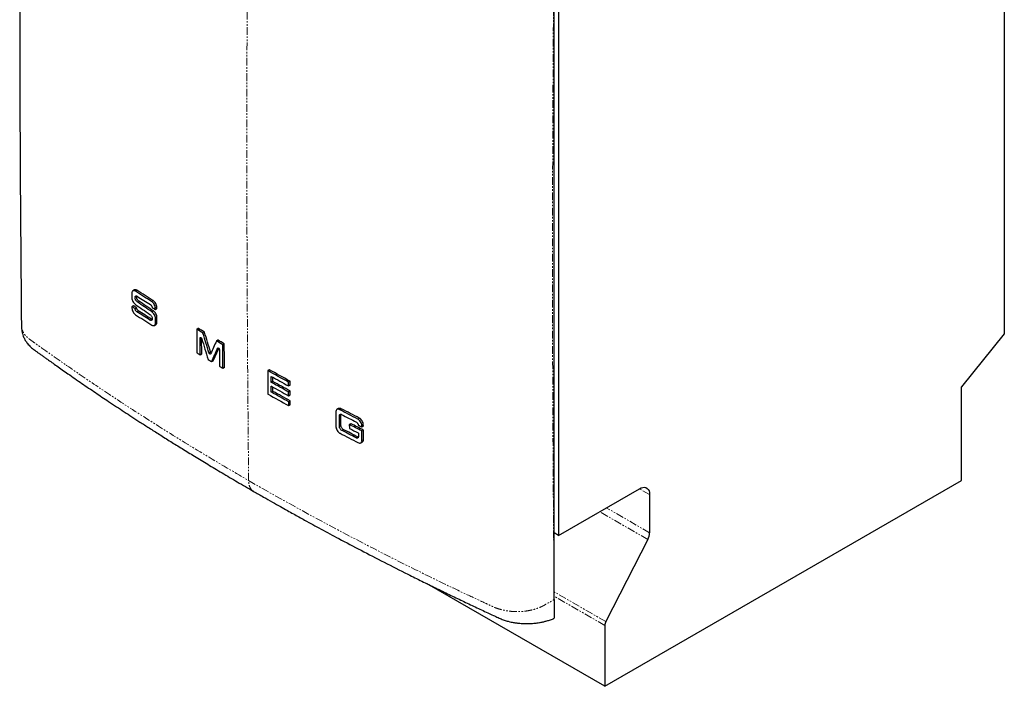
# Model space of a CAD drawing. Header units: millimetres. Extents: x 120 to 1921, y 170 to 2408.
# Tile 2 of 5: x 1107 to 1921, y 170 to 721. Entities that reach past the tile are written whole.
import ezdxf

# ---------------------------------------------------------------- set-up
doc = ezdxf.new("R2010")
doc.units = ezdxf.units.MM
doc.linetypes.add('PHANTOM', pattern=[12.7, 6.35, -1.27, 1.27, -1.27, 1.27, -1.27])

msp = doc.modelspace()

# ---------------------------------------------------------------- linework, layer by layer
at = {"color": 7, "linetype": 'Continuous', "lineweight": 25}
for p, q in [((1920.723, 1026.42), (1920.723, 460.966)), ((1552.318, 815.377), (1552.318, 294.301)), ((1548.853, 241.252), (1548.853, 796.885)), ((1201.994, 497.146), (1200.719, 496.41)), ((1199.865, 494.4), (1199.898, 490.612)), ((1199.964, 483.226), (1199.974, 482.183)), ((1201.272, 484.041), (1199.997, 483.305)), ((1202.466, 481.762), (1203.741, 482.498)), ((1202.583, 481.561), (1203.858, 482.296)), ((1219.264, 480.951), (1220.538, 481.687)), ((1219.297, 481.031), (1219.288, 482.074)), ((1220.572, 481.766), (1220.562, 482.809)), ((1219.398, 469.857), (1219.363, 473.642)), ((1220.672, 470.592), (1220.637, 474.377)), ((1218.534, 467.842), (1219.808, 468.577)), ((1254.793, 465.345), (1253.52, 464.61)), ((1257.634, 444.453), (1257.518, 457.14)), ((1271.045, 455.657), (1269.772, 454.923)), ((1920.723, 460.966), (1885.368, 416.985)), ((1267.158, 438.716), (1271.742, 448.909)), ((1256.327, 443.637), (1257.6, 444.372)), ((1265.859, 437.951), (1267.132, 438.686)), ((1275.108, 432.494), (1276.38, 433.229)), ((1313.462, 431.224), (1312.189, 430.489)), ((1315.02, 420.977), (1314.978, 425.655)), ((1316.293, 421.712), (1316.262, 425.081)), ((1315.094, 412.834), (1315.051, 417.51)), ((1316.367, 413.569), (1316.336, 416.937)), ((1329.313, 417.87), (1330.586, 418.605)), ((1329.349, 417.951), (1329.323, 420.851)), ((1330.622, 418.686), (1330.596, 421.586)), ((1885.368, 339.713), (1885.368, 416.985)), ((1167.944, 413.576), (1167.781, 413.67)), ((1329.387, 409.725), (1330.66, 410.46)), ((1329.422, 409.806), (1329.396, 412.706)), ((1330.695, 410.541), (1330.669, 413.441)), ((1329.463, 401.582), (1330.736, 402.317)), ((1329.498, 401.663), (1329.471, 404.563)), ((1330.771, 402.398), (1330.744, 405.298)), ((1370.658, 399.092), (1369.384, 398.356)), ((1379.569, 385.823), (1379.595, 382.923)), ((1380.88, 386.641), (1379.605, 385.905)), ((1389.84, 384), (1391.114, 384.736)), ((1389.876, 384.082), (1389.867, 385.125)), ((1391.151, 384.818), (1391.142, 385.861)), ((1387.027, 378.786), (1387.052, 376.04)), ((1389.024, 370.842), (1390.299, 371.578)), ((1590.631, 169.564), (1885.368, 339.713)), ((1552.318, 294.301), (1619.21, 332.917)), ((1627.695, 328.017), (1627.695, 296.495)), ((1552.318, 294.301), (1548.853, 296.301)), ((1626.206, 290.911), (1591.458, 223.031)), ((1590.631, 169.564), (1444.001, 254.212)), ((1590.631, 219.929), (1590.631, 169.564))]:
    msp.add_line(p, q, dxfattribs=at)
at = {"color": 250, "linetype": 'PHANTOM', "lineweight": 18}
for p, q in [((1202.81, 496.12), (1204.085, 496.856)), ((1216.248, 487.593), (1217.522, 488.328)), ((1200.079, 483.293), (1201.354, 484.029)), ((1204.395, 487.226), (1205.67, 487.961)), ((1219.288, 482.074), (1220.562, 482.809)), ((1219.297, 481.031), (1220.572, 481.766)), ((1203.959, 479.188), (1205.234, 479.924)), ((1214.798, 472.307), (1216.073, 473.043)), ((1216.427, 479.092), (1217.701, 479.828)), ((1219.363, 473.642), (1220.637, 474.377)), ((1219.398, 469.857), (1220.672, 470.592)), ((1253.605, 464.6), (1254.878, 465.335)), ((1256.237, 457.283), (1256.985, 457.715)), ((1258.545, 461.636), (1259.818, 462.371)), ((1258.657, 461.483), (1259.93, 462.218)), ((1269.858, 454.913), (1271.13, 455.648)), ((1270.82, 448.954), (1271.219, 449.185)), ((1274.845, 451.977), (1276.118, 452.712)), ((1274.968, 451.764), (1276.241, 452.499)), ((1256.361, 443.718), (1257.634, 444.453)), ((1263.614, 445.191), (1264.887, 445.926)), ((1265.885, 437.981), (1267.158, 438.716)), ((1275.142, 432.575), (1276.415, 433.31)), ((1312.277, 430.48), (1313.55, 431.215)), ((1314.978, 425.655), (1315.102, 425.726)), ((1315.02, 420.977), (1316.293, 421.712)), ((1315.051, 417.51), (1315.175, 417.582)), ((1315.146, 420.766), (1316.418, 421.501)), ((1329.196, 421.063), (1330.47, 421.797)), ((1329.323, 420.851), (1330.596, 421.586)), ((1329.349, 417.951), (1330.622, 418.686)), ((1315.094, 412.834), (1316.367, 413.569)), ((1315.22, 412.622), (1316.493, 413.357)), ((1329.269, 412.917), (1330.542, 413.652)), ((1329.396, 412.706), (1330.669, 413.441)), ((1329.422, 409.806), (1330.695, 410.541)), ((1329.344, 404.774), (1330.617, 405.509)), ((1329.471, 404.563), (1330.744, 405.298)), ((1329.498, 401.663), (1330.771, 402.398)), ((1371.692, 398.192), (1372.966, 398.928)), ((1371.336, 393.147), (1372.61, 393.882)), ((1386.517, 390.465), (1387.792, 391.201)), ((1371.418, 384.189), (1372.692, 384.924)), ((1379.697, 385.898), (1380.971, 386.633)), ((1389.867, 385.125), (1391.142, 385.861)), ((1389.876, 384.082), (1391.151, 384.818)), ((1373.318, 381.128), (1374.592, 381.864)), ((1385.178, 374.947), (1386.452, 375.683)), ((1389.778, 380.676), (1391.053, 381.411)), ((1389.909, 380.467), (1391.184, 381.203)), ((1389.979, 372.91), (1391.254, 373.645)), ((1627.695, 328.017), (1619.209, 332.916)), ((1626.206, 290.911), (1586.327, 313.933)), ((1627.695, 296.495), (1591.907, 317.155)), ((1591.458, 223.031), (1548.853, 247.626)), ((1590.631, 219.929), (1548.853, 244.046))]:
    msp.add_line(p, q, dxfattribs=at)
at = {"color": 7, "linetype": 'Continuous', "lineweight": 25, "flags": 128}
msp.add_lwpolyline([(1619.21, 332.917), (1620.683, 333.618), (1622.112, 334.001), (1623.453, 334.053), (1624.664, 333.773), (1625.71, 333.169), (1626.558, 332.26), (1627.183, 331.072), (1627.566, 329.644), (1627.695, 328.017)], dxfattribs=at)
at = {"color": 7, "linetype": 'Continuous', "lineweight": 25}
for centre, radius, start, end in [((1615.096, 296.864), 12.605, 331.817714, 358.319248), ((1597.63, 219.723), 7.003, 151.817714, 178.319248)]:
    msp.add_arc(centre, radius, start, end, dxfattribs=at)
for points, knots in [([(1108.642, 1023.51), (1108.238, 976.957), (1107.43, 883.851), (1107.127, 744.71), (1107.43, 605.919), (1108.238, 513.746), (1108.642, 467.66)], [0, 0, 0, 0, 0.2500005, 0.5000017, 0.7500017, 1, 1, 1, 1]), ([(1202.81, 496.12), (1202.419, 496.371), (1202.031, 496.525), (1201.315, 496.623), (1200.986, 496.566), (1200.441, 496.248), (1200.224, 495.987), (1200.006, 495.471), (1199.951, 495.279), (1199.88, 494.862), (1199.862, 494.638), (1199.865, 494.4)], [0, 0, 0, 0, 0.25, 0.25, 0.5, 0.5, 0.75, 0.75, 0.875, 0.875, 1, 1, 1, 1]), ([(1204.085, 496.856), (1203.92, 496.952), (1203.589, 497.145), (1203.108, 497.299), (1202.657, 497.344), (1202.28, 497.293), (1202.082, 497.181), (1202, 497.134)], [0, 0, 0, 0, 0.212744, 0.4254879, 0.6381988, 0.8508084, 1, 1, 1, 1]), ([(1199.898, 490.612), (1199.902, 490.146), (1199.98, 489.634), (1200.273, 488.59), (1200.489, 488.057), (1201.024, 487.05), (1201.344, 486.576), (1202.045, 485.751), (1202.422, 485.405), (1202.803, 485.144)], [0, 0, 0, 0, 0.25, 0.25, 0.5, 0.5, 0.75, 0.75, 1, 1, 1, 1]), ([(1204.395, 487.226), (1204.141, 487.398), (1203.89, 487.63), (1203.427, 488.178), (1203.215, 488.495), (1202.864, 489.166), (1202.724, 489.519), (1202.584, 490.039), (1202.549, 490.21), (1202.503, 490.541), (1202.492, 490.699), (1202.495, 491), (1202.509, 491.145), (1202.56, 491.409), (1202.597, 491.53), (1202.695, 491.747), (1202.756, 491.843), (1202.895, 492.003), (1202.975, 492.068), (1203.154, 492.168), (1203.251, 492.201), (1203.459, 492.235), (1203.571, 492.235), (1203.803, 492.202), (1203.923, 492.169), (1204.168, 492.071), (1204.295, 492.005), (1204.422, 491.924)], [0, 0, 0, 0, 0.125, 0.125, 0.25, 0.25, 0.375, 0.375, 0.4375, 0.4375, 0.5, 0.5, 0.5625, 0.5625, 0.625, 0.625, 0.6875, 0.6875, 0.75, 0.75, 0.8125, 0.8125, 0.875, 0.875, 0.9375, 0.9375, 1, 1, 1, 1]), ([(1205.67, 487.961), (1205.562, 488.041), (1205.346, 488.201), (1205.033, 488.515), (1204.738, 488.874), (1204.471, 489.273), (1204.239, 489.699), (1204.047, 490.141), (1203.9, 490.589), (1203.776, 491.171), (1203.73, 491.743), (1203.838, 492.045), (1203.873, 492.144)], [0, 0, 0, 0, 0.0910015, 0.1820033, 0.2729584, 0.3638505, 0.4546771, 0.5454434, 0.6361613, 0.7268485, 0.9101792, 1, 1, 1, 1]), ([(1220.562, 482.809), (1220.558, 483.286), (1220.475, 483.81), (1220.166, 484.877), (1219.939, 485.42), (1219.375, 486.441), (1219.039, 486.92), (1218.49, 487.536), (1218.3, 487.724), (1217.914, 488.058), (1217.719, 488.204), (1217.522, 488.328)], [0, 0, 0, 0, 0.25, 0.25, 0.5, 0.5, 0.75, 0.75, 0.875, 0.875, 1, 1, 1, 1]), ([(1200.079, 483.293), (1200.049, 483.313), (1200.018, 483.318), (1199.976, 483.293), (1199.964, 483.263), (1199.964, 483.226)], [0, 0, 0, 0, 0.5, 0.5, 1, 1, 1, 1]), ([(1199.974, 482.183), (1199.978, 481.707), (1200.06, 481.182), (1200.367, 480.113), (1200.592, 479.568), (1201.149, 478.544), (1201.482, 478.063), (1202.025, 477.444), (1202.214, 477.255), (1202.596, 476.919), (1202.789, 476.772), (1202.985, 476.647)], [0, 0, 0, 0, 0.25, 0.25, 0.5, 0.5, 0.75, 0.75, 0.875, 0.875, 1, 1, 1, 1]), ([(1201.354, 484.029), (1201.341, 484.036), (1201.321, 484.046), (1201.293, 484.05), (1201.28, 484.044), (1201.273, 484.04)], [0, 0, 0, 0, 0.44077267, 0.65900283, 1, 1, 1, 1]), ([(1202.583, 481.561), (1202.58, 481.579), (1202.577, 481.598), (1202.565, 481.638), (1202.556, 481.657), (1202.534, 481.695), (1202.522, 481.712), (1202.495, 481.741), (1202.481, 481.752), (1202.466, 481.762)], [0, 0, 0, 0, 0.25, 0.25, 0.5, 0.5, 0.75, 0.75, 1, 1, 1, 1]), ([(1203.959, 479.188), (1203.791, 479.296), (1203.623, 479.441), (1203.309, 479.788), (1203.162, 479.99), (1202.911, 480.423), (1202.806, 480.655), (1202.651, 481.116), (1202.602, 481.346), (1202.583, 481.561)], [0, 0, 0, 0, 0.25, 0.25, 0.5, 0.5, 0.75, 0.75, 1, 1, 1, 1]), ([(1203.858, 482.296), (1203.855, 482.315), (1203.852, 482.334), (1203.84, 482.373), (1203.831, 482.393), (1203.809, 482.43), (1203.796, 482.447), (1203.77, 482.477), (1203.755, 482.488), (1203.741, 482.498)], [0, 0, 0, 0, 0.25, 0.25, 0.5, 0.5, 0.75, 0.75, 1, 1, 1, 1]), ([(1205.234, 479.924), (1205.065, 480.032), (1204.898, 480.177), (1204.583, 480.524), (1204.437, 480.726), (1204.186, 481.159), (1204.081, 481.39), (1203.926, 481.852), (1203.876, 482.082), (1203.858, 482.296)], [0, 0, 0, 0, 0.25, 0.25, 0.5, 0.5, 0.75, 0.75, 1, 1, 1, 1]), ([(1215.264, 485.046), (1215.433, 484.939), (1215.602, 484.795), (1215.919, 484.449), (1216.067, 484.248), (1216.32, 483.816), (1216.426, 483.585), (1216.582, 483.124), (1216.632, 482.894), (1216.65, 482.68)], [0, 0, 0, 0, 0.25, 0.25, 0.5, 0.5, 0.75, 0.75, 1, 1, 1, 1]), ([(1219.288, 482.074), (1219.284, 482.55), (1219.201, 483.074), (1218.892, 484.141), (1218.665, 484.684), (1218.101, 485.706), (1217.765, 486.184), (1217.216, 486.8), (1217.026, 486.989), (1216.64, 487.323), (1216.445, 487.469), (1216.248, 487.593)], [0, 0, 0, 0, 0.25, 0.25, 0.5, 0.5, 0.75, 0.75, 0.875, 0.875, 1, 1, 1, 1]), ([(1216.65, 482.68), (1216.653, 482.661), (1216.656, 482.642), (1216.669, 482.603), (1216.678, 482.583), (1216.7, 482.546), (1216.712, 482.529), (1216.739, 482.5), (1216.754, 482.488), (1216.768, 482.478)], [0, 0, 0, 0, 0.25, 0.25, 0.5, 0.5, 0.75, 0.75, 1, 1, 1, 1]), ([(1219.181, 480.963), (1219.212, 480.943), (1219.243, 480.939), (1219.286, 480.964), (1219.298, 480.993), (1219.297, 481.031)], [0, 0, 0, 0, 0.5, 0.5, 1, 1, 1, 1]), ([(1220.538, 481.688), (1220.539, 481.688), (1220.551, 481.692), (1220.564, 481.715), (1220.571, 481.744), (1220.571, 481.763), (1220.572, 481.766)], [0, 0, 0, 0, 0.074405, 0.4867289, 0.9016727, 1, 1, 1, 1]), ([(1214.824, 477.002), (1215.078, 476.831), (1215.33, 476.602), (1215.796, 476.058), (1216.009, 475.744), (1216.363, 475.079), (1216.504, 474.728), (1216.693, 474.038), (1216.742, 473.702), (1216.738, 473.094), (1216.686, 472.822), (1216.49, 472.386), (1216.346, 472.22), (1215.986, 472.019), (1215.771, 471.984), (1215.42, 472.032), (1215.298, 472.065), (1215.051, 472.163), (1214.926, 472.227), (1214.798, 472.307)], [0, 0, 0, 0, 0.125, 0.125, 0.25, 0.25, 0.375, 0.375, 0.5, 0.5, 0.625, 0.625, 0.75, 0.75, 0.875, 0.875, 0.9375, 0.9375, 1, 1, 1, 1]), ([(1216.653, 472.786), (1216.642, 472.788), (1216.459, 472.817), (1216.26, 472.934), (1216.073, 473.043)], [0, 0, 0, 0, 0.0615402, 1, 1, 1, 1]), ([(1219.363, 473.642), (1219.359, 474.108), (1219.28, 474.618), (1218.983, 475.66), (1218.765, 476.192), (1218.224, 477.195), (1217.901, 477.668), (1217.193, 478.489), (1216.812, 478.833), (1216.427, 479.092)], [0, 0, 0, 0, 0.25, 0.25, 0.5, 0.5, 0.75, 0.75, 1, 1, 1, 1]), ([(1220.637, 474.377), (1220.633, 474.843), (1220.554, 475.354), (1220.257, 476.396), (1220.04, 476.927), (1219.499, 477.931), (1219.175, 478.404), (1218.467, 479.224), (1218.086, 479.569), (1217.701, 479.828)], [0, 0, 0, 0, 0.25, 0.25, 0.5, 0.5, 0.75, 0.75, 1, 1, 1, 1]), ([(1108.642, 467.656), (1108.699, 466.442), (1108.801, 464.255), (1109.41, 461.361), (1110.1, 459.196), (1110.999, 457.046), (1112.296, 454.689), (1114.357, 451.941), (1116.844, 449.456), (1119.512, 447.453), (1121.601, 445.931), (1123.483, 444.574), (1125.506, 443.12), (1127.727, 441.531), (1130.501, 439.552), (1133.887, 437.149), (1137.946, 434.283), (1142.393, 431.161), (1149.3, 426.339), (1158.454, 420.017), (1169.637, 412.406), (1179.181, 406), (1187.136, 400.719), (1193.561, 396.488), (1200.028, 392.263), (1206.877, 387.824), (1214.453, 382.957), (1222.92, 377.57), (1231.998, 371.858), (1241.649, 365.852), (1251.835, 359.588), (1262.82, 352.916), (1274.621, 345.847), (1287.242, 338.385), (1295.989, 333.313), (1300.487, 330.705)], [0, 0, 0, 0, 0.0125031, 0.0225117, 0.0301645, 0.0357278, 0.046635, 0.058935, 0.0740624, 0.0862004, 0.0957048, 0.1050763, 0.1155692, 0.1271853, 0.1399258, 0.1592816, 0.1807667, 0.2043825, 0.230007, 0.2908102, 0.3492962, 0.405463, 0.4393019, 0.4722387, 0.5042815, 0.5382988, 0.5765922, 0.6191615, 0.666006, 0.7127017, 0.7629879, 0.8168631, 0.8743253, 0.935372, 1, 1, 1, 1]), ([(1216.423, 468.12), (1216.817, 467.871), (1217.209, 467.719), (1217.933, 467.625), (1218.264, 467.684), (1218.815, 468.006), (1219.035, 468.268), (1219.255, 468.786), (1219.311, 468.978), (1219.383, 469.395), (1219.4, 469.619), (1219.398, 469.857)], [0, 0, 0, 0, 0.25, 0.25, 0.5, 0.5, 0.75, 0.75, 0.875, 0.875, 1, 1, 1, 1]), ([(1219.802, 468.589), (1219.839, 468.605), (1219.998, 468.679), (1220.219, 468.917), (1220.452, 469.297), (1220.635, 469.838), (1220.658, 470.312), (1220.672, 470.592)], [0, 0, 0, 0, 0.0625732, 0.2736988, 0.4847198, 0.6956458, 1, 1, 1, 1]), ([(1253.605, 464.6), (1253.573, 464.619), (1253.542, 464.623), (1253.498, 464.597), (1253.486, 464.568), (1253.486, 464.53)], [0, 0, 0, 0, 0.5, 0.5, 1, 1, 1, 1]), ([(1254.878, 465.335), (1254.864, 465.341), (1254.844, 465.352), (1254.815, 465.354), (1254.802, 465.348), (1254.794, 465.344)], [0, 0, 0, 0, 0.4401638, 0.6580918, 1, 1, 1, 1]), ([(1256.237, 457.283), (1256.235, 457.487), (1256.295, 457.652), (1256.51, 457.835), (1256.665, 457.852), (1257.003, 457.73), (1257.184, 457.591), (1257.49, 457.22), (1257.615, 456.988), (1257.684, 456.761)], [0, 0, 0, 0, 0.25, 0.25, 0.5, 0.5, 0.75, 0.75, 1, 1, 1, 1]), ([(1271.13, 455.648), (1271.117, 455.654), (1271.09, 455.667), (1271.06, 455.667), (1271.049, 455.658), (1271.046, 455.656)], [0, 0, 0, 0, 0.4342183, 0.8688616, 1, 1, 1, 1]), ([(1270.82, 448.954), (1270.886, 449.102), (1271.009, 449.186), (1271.316, 449.194), (1271.497, 449.117), (1271.839, 448.835), (1271.998, 448.631), (1272.22, 448.187), (1272.284, 447.949), (1272.286, 447.746)], [0, 0, 0, 0, 0.25, 0.25, 0.5, 0.5, 0.75, 0.75, 1, 1, 1, 1]), ([(1274.968, 451.764), (1274.968, 451.801), (1274.955, 451.846), (1274.91, 451.925), (1274.878, 451.958), (1274.845, 451.977)], [0, 0, 0, 0, 0.5, 0.5, 1, 1, 1, 1]), ([(1276.241, 452.499), (1276.241, 452.536), (1276.228, 452.58), (1276.183, 452.66), (1276.151, 452.693), (1276.118, 452.712)], [0, 0, 0, 0, 0.5, 0.5, 1, 1, 1, 1]), ([(1253.659, 445.341), (1253.659, 445.304), (1253.672, 445.259), (1253.717, 445.179), (1253.749, 445.146), (1253.781, 445.127)], [0, 0, 0, 0, 0.5, 0.5, 1, 1, 1, 1]), ([(1256.242, 443.648), (1256.273, 443.629), (1256.305, 443.625), (1256.349, 443.65), (1256.361, 443.68), (1256.361, 443.718)], [0, 0, 0, 0, 0.5, 0.5, 1, 1, 1, 1]), ([(1257.599, 444.374), (1257.601, 444.374), (1257.613, 444.378), (1257.627, 444.401), (1257.634, 444.43), (1257.634, 444.449), (1257.634, 444.453)], [0, 0, 0, 0, 0.0737254, 0.4857849, 0.9007297, 1, 1, 1, 1]), ([(1265.01, 444.361), (1264.954, 444.236), (1264.856, 444.156), (1264.612, 444.111), (1264.465, 444.146), (1264.169, 444.322), (1264.021, 444.462), (1263.773, 444.8), (1263.673, 444.997), (1263.614, 445.191)], [0, 0, 0, 0, 0.25, 0.25, 0.5, 0.5, 0.75, 0.75, 1, 1, 1, 1]), ([(1265.363, 445.146), (1265.357, 445.151), (1265.311, 445.191), (1265.229, 445.287), (1265.122, 445.429), (1265.027, 445.586), (1264.945, 445.753), (1264.907, 445.868), (1264.887, 445.926)], [0, 0, 0, 0, 0.0261881, 0.2181414, 0.4100782, 0.6020006, 0.7980279, 1, 1, 1, 1]), ([(1267.131, 438.688), (1267.138, 438.692), (1267.149, 438.698), (1267.155, 438.711), (1267.158, 438.716)], [0, 0, 0, 0, 0.587333, 1, 1, 1, 1]), ([(1272.41, 434.181), (1272.41, 434.143), (1272.423, 434.099), (1272.469, 434.019), (1272.5, 433.986), (1272.533, 433.967)], [0, 0, 0, 0, 0.5, 0.5, 1, 1, 1, 1]), ([(1275.021, 432.505), (1275.054, 432.486), (1275.085, 432.482), (1275.13, 432.508), (1275.142, 432.537), (1275.142, 432.575)], [0, 0, 0, 0, 0.5, 0.5, 1, 1, 1, 1]), ([(1276.38, 433.231), (1276.382, 433.231), (1276.394, 433.235), (1276.407, 433.258), (1276.415, 433.287), (1276.415, 433.306), (1276.415, 433.31)], [0, 0, 0, 0, 0.073523, 0.4854931, 0.9004138, 1, 1, 1, 1]), ([(1313.55, 431.215), (1313.536, 431.221), (1313.514, 431.231), (1313.484, 431.233), (1313.471, 431.226), (1313.463, 431.222)], [0, 0, 0, 0, 0.4400275, 0.6578885, 1, 1, 1, 1]), ([(1312.277, 430.48), (1312.244, 430.498), (1312.212, 430.502), (1312.166, 430.475), (1312.154, 430.445), (1312.154, 430.408)], [0, 0, 0, 0, 0.5, 0.5, 1, 1, 1, 1]), ([(1314.978, 425.655), (1314.977, 425.692), (1314.99, 425.722), (1315.036, 425.749), (1315.068, 425.745), (1315.101, 425.727)], [0, 0, 0, 0, 0.5, 0.5, 1, 1, 1, 1]), ([(1315.146, 420.766), (1315.113, 420.784), (1315.08, 420.817), (1315.033, 420.896), (1315.02, 420.94), (1315.02, 420.977)], [0, 0, 0, 0, 0.5, 0.5, 1, 1, 1, 1]), ([(1315.051, 417.51), (1315.051, 417.548), (1315.063, 417.578), (1315.109, 417.604), (1315.141, 417.601), (1315.174, 417.582)], [0, 0, 0, 0, 0.5, 0.5, 1, 1, 1, 1]), ([(1316.418, 421.501), (1316.385, 421.519), (1316.353, 421.552), (1316.306, 421.631), (1316.293, 421.675), (1316.293, 421.712)], [0, 0, 0, 0, 0.5, 0.5, 1, 1, 1, 1]), ([(1329.323, 420.851), (1329.323, 420.889), (1329.31, 420.933), (1329.263, 421.012), (1329.23, 421.044), (1329.196, 421.063)], [0, 0, 0, 0, 0.5, 0.5, 1, 1, 1, 1]), ([(1329.224, 417.878), (1329.258, 417.86), (1329.29, 417.856), (1329.337, 417.883), (1329.349, 417.913), (1329.349, 417.951)], [0, 0, 0, 0, 0.5, 0.5, 1, 1, 1, 1]), ([(1330.596, 421.586), (1330.596, 421.624), (1330.583, 421.668), (1330.536, 421.747), (1330.503, 421.779), (1330.47, 421.797)], [0, 0, 0, 0, 0.5, 0.5, 1, 1, 1, 1]), ([(1330.586, 418.606), (1330.588, 418.607), (1330.6, 418.611), (1330.614, 418.634), (1330.622, 418.663), (1330.622, 418.682), (1330.622, 418.686)], [0, 0, 0, 0, 0.0734832, 0.4853834, 0.9001779, 1, 1, 1, 1]), ([(1312.328, 411.22), (1312.329, 411.182), (1312.342, 411.138), (1312.388, 411.059), (1312.421, 411.026), (1312.454, 411.008)], [0, 0, 0, 0, 0.5, 0.5, 1, 1, 1, 1]), ([(1315.22, 412.622), (1315.187, 412.641), (1315.155, 412.673), (1315.108, 412.752), (1315.095, 412.796), (1315.094, 412.834)], [0, 0, 0, 0, 0.5, 0.5, 1, 1, 1, 1]), ([(1316.493, 413.357), (1316.46, 413.375), (1316.428, 413.408), (1316.381, 413.487), (1316.368, 413.531), (1316.367, 413.569)], [0, 0, 0, 0, 0.5, 0.5, 1, 1, 1, 1]), ([(1329.396, 412.706), (1329.395, 412.744), (1329.382, 412.788), (1329.335, 412.867), (1329.302, 412.899), (1329.269, 412.917)], [0, 0, 0, 0, 0.5, 0.5, 1, 1, 1, 1]), ([(1329.298, 409.734), (1329.331, 409.716), (1329.364, 409.712), (1329.41, 409.739), (1329.423, 409.769), (1329.422, 409.806)], [0, 0, 0, 0, 0.5, 0.5, 1, 1, 1, 1]), ([(1330.669, 413.441), (1330.669, 413.479), (1330.655, 413.523), (1330.608, 413.601), (1330.575, 413.634), (1330.542, 413.652)], [0, 0, 0, 0, 0.5, 0.5, 1, 1, 1, 1]), ([(1330.659, 410.462), (1330.661, 410.462), (1330.674, 410.466), (1330.688, 410.49), (1330.695, 410.519), (1330.695, 410.538), (1330.695, 410.541)], [0, 0, 0, 0, 0.0734765, 0.4853729, 0.9001643, 1, 1, 1, 1]), ([(1329.471, 404.563), (1329.47, 404.6), (1329.457, 404.644), (1329.41, 404.723), (1329.377, 404.756), (1329.344, 404.774)], [0, 0, 0, 0, 0.5, 0.5, 1, 1, 1, 1]), ([(1329.374, 401.591), (1329.407, 401.572), (1329.44, 401.569), (1329.486, 401.596), (1329.498, 401.626), (1329.498, 401.663)], [0, 0, 0, 0, 0.5, 0.5, 1, 1, 1, 1]), ([(1330.744, 405.298), (1330.744, 405.335), (1330.73, 405.379), (1330.683, 405.458), (1330.65, 405.49), (1330.617, 405.509)], [0, 0, 0, 0, 0.5, 0.5, 1, 1, 1, 1]), ([(1330.735, 402.318), (1330.737, 402.319), (1330.75, 402.323), (1330.763, 402.346), (1330.771, 402.376), (1330.771, 402.395), (1330.771, 402.398)], [0, 0, 0, 0, 0.0734698, 0.4853622, 0.9001505, 1, 1, 1, 1]), ([(1372.966, 398.928), (1372.784, 399.014), (1372.42, 399.186), (1371.889, 399.311), (1371.391, 399.329), (1370.974, 399.256), (1370.755, 399.132), (1370.664, 399.081)], [0, 0, 0, 0, 0.212576, 0.4251524, 0.6376469, 0.8500394, 1, 1, 1, 1]), ([(1371.692, 398.192), (1371.261, 398.419), (1370.832, 398.55), (1370.041, 398.605), (1369.678, 398.528), (1369.076, 398.177), (1368.836, 397.903), (1368.595, 397.373), (1368.535, 397.178), (1368.455, 396.757), (1368.436, 396.532), (1368.438, 396.294)], [0, 0, 0, 0, 0.25, 0.25, 0.5, 0.5, 0.75, 0.75, 0.875, 0.875, 1, 1, 1, 1]), ([(1371.336, 393.147), (1371.334, 393.419), (1371.381, 393.664), (1371.564, 394.067), (1371.702, 394.223), (1372.047, 394.424), (1372.254, 394.468), (1372.708, 394.437), (1372.951, 394.362), (1373.198, 394.233)], [0, 0, 0, 0, 0.25, 0.25, 0.5, 0.5, 0.75, 0.75, 1, 1, 1, 1]), ([(1372.61, 393.882), (1372.613, 393.995), (1372.617, 394.189), (1372.666, 394.351), (1372.685, 394.418)], [0, 0, 0, 0, 0.5861119, 1, 1, 1, 1]), ([(1391.142, 385.861), (1391.137, 386.338), (1391.046, 386.857), (1390.706, 387.906), (1390.455, 388.436), (1389.835, 389.424), (1389.464, 389.883), (1388.859, 390.466), (1388.65, 390.643), (1388.224, 390.955), (1388.009, 391.089), (1387.792, 391.201)], [0, 0, 0, 0, 0.25, 0.25, 0.5, 0.5, 0.75, 0.75, 0.875, 0.875, 1, 1, 1, 1]), ([(1368.55, 384.078), (1368.555, 383.602), (1368.645, 383.082), (1368.982, 382.032), (1369.23, 381.5), (1369.845, 380.509), (1370.212, 380.048), (1370.812, 379.461), (1371.019, 379.283), (1371.441, 378.97), (1371.655, 378.835), (1371.871, 378.721)], [0, 0, 0, 0, 0.25, 0.25, 0.5, 0.5, 0.75, 0.75, 0.875, 0.875, 1, 1, 1, 1]), ([(1373.318, 381.128), (1373.071, 381.258), (1372.825, 381.441), (1372.368, 381.887), (1372.158, 382.15), (1371.807, 382.717), (1371.665, 383.02), (1371.472, 383.621), (1371.421, 383.916), (1371.418, 384.189)], [0, 0, 0, 0, 0.25, 0.25, 0.5, 0.5, 0.75, 0.75, 1, 1, 1, 1]), ([(1374.592, 381.864), (1374.345, 381.993), (1374.099, 382.176), (1373.643, 382.622), (1373.432, 382.886), (1373.081, 383.452), (1372.939, 383.756), (1372.746, 384.357), (1372.695, 384.652), (1372.692, 384.924)], [0, 0, 0, 0, 0.25, 0.25, 0.5, 0.5, 0.75, 0.75, 1, 1, 1, 1]), ([(1379.697, 385.898), (1379.662, 385.916), (1379.629, 385.919), (1379.581, 385.891), (1379.568, 385.861), (1379.569, 385.823)], [0, 0, 0, 0, 0.5, 0.5, 1, 1, 1, 1]), ([(1379.595, 382.923), (1379.596, 382.886), (1379.609, 382.842), (1379.658, 382.764), (1379.692, 382.732), (1379.726, 382.714)], [0, 0, 0, 0, 0.5, 0.5, 1, 1, 1, 1]), ([(1380.971, 386.633), (1380.956, 386.64), (1380.934, 386.649), (1380.903, 386.65), (1380.889, 386.643), (1380.88, 386.639)], [0, 0, 0, 0, 0.4404767, 0.6585622, 1, 1, 1, 1]), ([(1385.429, 387.859), (1385.616, 387.762), (1385.803, 387.628), (1386.152, 387.301), (1386.315, 387.108), (1386.594, 386.691), (1386.711, 386.466), (1386.882, 386.015), (1386.937, 385.788), (1386.957, 385.574)], [0, 0, 0, 0, 0.25, 0.25, 0.5, 0.5, 0.75, 0.75, 1, 1, 1, 1]), ([(1389.867, 385.125), (1389.863, 385.602), (1389.772, 386.121), (1389.431, 387.17), (1389.181, 387.7), (1388.56, 388.688), (1388.19, 389.147), (1387.585, 389.73), (1387.375, 389.907), (1386.95, 390.219), (1386.735, 390.353), (1386.517, 390.465)], [0, 0, 0, 0, 0.25, 0.25, 0.5, 0.5, 0.75, 0.75, 0.875, 0.875, 1, 1, 1, 1]), ([(1386.957, 385.574), (1386.961, 385.556), (1386.964, 385.537), (1386.978, 385.498), (1386.988, 385.479), (1387.012, 385.443), (1387.026, 385.427), (1387.055, 385.399), (1387.071, 385.389), (1387.087, 385.38)], [0, 0, 0, 0, 0.25, 0.25, 0.5, 0.5, 0.75, 0.75, 1, 1, 1, 1]), ([(1389.748, 384.007), (1389.782, 383.99), (1389.816, 383.987), (1389.864, 384.014), (1389.877, 384.045), (1389.876, 384.082)], [0, 0, 0, 0, 0.5, 0.5, 1, 1, 1, 1]), ([(1391.114, 384.738), (1391.116, 384.738), (1391.129, 384.742), (1391.143, 384.766), (1391.151, 384.796), (1391.151, 384.815), (1391.151, 384.818)], [0, 0, 0, 0, 0.0743031, 0.4864187, 0.9009726, 1, 1, 1, 1]), ([(1387.052, 376.04), (1387.055, 375.768), (1387.008, 375.522), (1386.822, 375.119), (1386.684, 374.962), (1386.336, 374.76), (1386.128, 374.715), (1385.671, 374.745), (1385.426, 374.818), (1385.178, 374.947)], [0, 0, 0, 0, 0.25, 0.25, 0.5, 0.5, 0.75, 0.75, 1, 1, 1, 1]), ([(1386.975, 375.498), (1386.953, 375.501), (1386.786, 375.523), (1386.607, 375.608), (1386.452, 375.683)], [0, 0, 0, 0, 0.1352488, 1, 1, 1, 1]), ([(1386.896, 378.994), (1386.93, 378.977), (1386.964, 378.945), (1387.013, 378.867), (1387.026, 378.823), (1387.027, 378.786)], [0, 0, 0, 0, 0.5, 0.5, 1, 1, 1, 1]), ([(1389.909, 380.467), (1389.909, 380.504), (1389.895, 380.548), (1389.846, 380.626), (1389.812, 380.658), (1389.778, 380.676)], [0, 0, 0, 0, 0.5, 0.5, 1, 1, 1, 1]), ([(1391.184, 381.203), (1391.183, 381.24), (1391.17, 381.284), (1391.121, 381.362), (1391.087, 381.394), (1391.053, 381.411)], [0, 0, 0, 0, 0.5, 0.5, 1, 1, 1, 1]), ([(1386.696, 370.994), (1387.13, 370.77), (1387.563, 370.64), (1388.361, 370.59), (1388.727, 370.669), (1389.335, 371.023), (1389.577, 371.299), (1389.821, 371.829), (1389.882, 372.025), (1389.962, 372.447), (1389.981, 372.671), (1389.979, 372.91)], [0, 0, 0, 0, 0.25, 0.25, 0.5, 0.5, 0.75, 0.75, 0.875, 0.875, 1, 1, 1, 1]), ([(1390.293, 371.589), (1390.333, 371.608), (1390.508, 371.69), (1390.752, 371.941), (1391.01, 372.335), (1391.212, 372.888), (1391.238, 373.364), (1391.254, 373.645)], [0, 0, 0, 0, 0.0622258, 0.273168, 0.4839922, 0.6947376, 1, 1, 1, 1]), ([(1300.487, 330.705), (1303.199, 329.143), (1308.354, 326.175), (1315.727, 321.979), (1322.312, 318.258), (1328.103, 315.009), (1333.221, 312.156), (1337.97, 309.522), (1345.565, 305.332), (1356.494, 299.364), (1372.013, 291.022), (1389.362, 281.867), (1408.426, 272.013), (1425.205, 263.523), (1439.423, 256.45), (1450.772, 250.873), (1461.938, 245.454), (1472.845, 240.224), (1483.486, 235.182), (1491.993, 231.193), (1498.316, 228.263), (1502.286, 226.427), (1505.272, 225.089), (1507.517, 224.294), (1509.174, 223.767), (1511.122, 223.223), (1513.558, 222.651), (1516.376, 222.134), (1519.871, 221.675), (1524.127, 221.379), (1528.68, 221.41), (1532.929, 221.74), (1536.412, 222.222), (1539.426, 222.806), (1542.167, 223.468), (1545.047, 224.319), (1547.171, 225.046), (1548.308, 225.521), (1548.409, 225.563)], [0, 0, 0, 0, 0.0358475, 0.0681438, 0.0968875, 0.1220773, 0.1437122, 0.1634542, 0.1836933, 0.2420116, 0.3042322, 0.3821775, 0.4620552, 0.5437983, 0.5910663, 0.6378201, 0.6832464, 0.727346, 0.7701199, 0.8114019, 0.8295283, 0.8449232, 0.8577712, 0.8633762, 0.8684606, 0.8746232, 0.8826346, 0.8920717, 0.9015107, 0.9156919, 0.9322047, 0.9448225, 0.9569585, 0.966956, 0.9759334, 0.9863255, 0.9987875, 1, 1, 1, 1]), ([(1548.853, 241.252), (1548.85, 238.564), (1548.846, 234.53), (1548.819, 230.065), (1548.8, 227.984), (1548.786, 227.015), (1548.779, 226.286), (1548.673, 225.831), (1548.533, 225.604), (1548.434, 225.581), (1548.405, 225.574)], [0, 0, 0, 0, 0.5027336, 0.754258, 0.8376823, 0.8935407, 0.9372436, 0.9740216, 0.9924744, 1, 1, 1, 1])]:
    msp.add_open_spline(points, degree=3, knots=knots, dxfattribs=at)
at = {"color": 250, "linetype": 'PHANTOM', "lineweight": 18}
for points, knots in [([(1296.345, 339.67), (1295.899, 391.271), (1295.009, 494.472), (1294.86, 638.855), (1295.128, 745.886), (1295.594, 801.168), (1295.714, 815.505)], [0, 0, 0, 0, 0.3267065, 0.6534147, 0.9101144, 1, 1, 1, 1]), ([(1108.686, 467.657), (1108.673, 467.563), (1108.495, 466.3), (1109.237, 463.884), (1110.931, 460.616), (1113.613, 457.685), (1117.069, 455.208), (1120.439, 452.781), (1131.693, 444.732), (1151.052, 431.153), (1182.07, 410.162), (1217.023, 387.486), (1256.073, 363.235), (1282.923, 347.524), (1296.345, 339.67)], [0, 0, 0, 0, 0.0016801, 0.0225065, 0.0428239, 0.0623184, 0.080871, 0.0992455, 0.117621, 0.2646559, 0.4117328, 0.6078594, 0.8039664, 1, 1, 1, 1]), ([(1296.345, 339.67), (1334.635, 317.566), (1374.233, 296.176), (1435.398, 265.27), (1456.081, 255.165), (1482.281, 242.789), (1488.853, 239.711), (1495.781, 236.5), (1497.432, 235.737), (1498.093, 235.431), (1498.422, 235.278), (1499.436, 234.829), (1500.143, 234.54), (1502.353, 233.717), (1503.944, 233.223), (1507.321, 232.388), (1509.107, 232.046), (1512.804, 231.547), (1514.715, 231.39), (1518.572, 231.279), (1520.518, 231.325), (1524.351, 231.617), (1526.237, 231.864), (1529.86, 232.538), (1531.598, 232.965), (1534.858, 233.963), (1536.381, 234.534), (1538.477, 235.466), (1539.144, 235.79), (1540.096, 236.29), (1540.404, 236.459), (1541.008, 236.802), (1543.723, 238.342), (1546.439, 239.883), (1548.853, 241.252)], [0, 0, 0, 0, 0.5, 0.5, 0.75, 0.75, 0.8125, 0.828125, 0.8320313, 0.8320313, 0.8359375, 0.8359375, 0.84375, 0.84375, 0.859375, 0.859375, 0.875, 0.875, 0.890625, 0.890625, 0.90625, 0.90625, 0.921875, 0.921875, 0.9375, 0.9375, 0.953125, 0.953125, 0.9609375, 0.9609375, 0.9648438, 0.9648438, 0.96875, 1, 1, 1, 1]), ([(1300.55, 330.818), (1300.214, 330.977), (1299.053, 331.526), (1297.701, 333.418), (1296.57, 336.237), (1296.419, 338.55), (1296.345, 339.67)], [0, 0, 0, 0, 0.1245617, 0.430114, 0.7238769, 1, 1, 1, 1])]:
    msp.add_open_spline(points, degree=3, knots=knots, dxfattribs=at)
msp.add_open_spline([(1548.853, 241.252), (1546.967, 425.365), (1546.967, 610.595), (1548.853, 796.885)], degree=3, dxfattribs=at)
at = {"color": 7, "linetype": 'Continuous', "lineweight": 25}
for points in [[(1217.522, 488.328), (1213.023, 491.16), (1208.544, 494.003), (1204.085, 496.856)], [(1216.248, 487.593), (1211.749, 490.425), (1207.269, 493.267), (1202.81, 496.12)], [(1204.422, 491.924), (1208.022, 489.624), (1211.637, 487.331), (1215.264, 485.046)], [(1202.466, 481.762), (1201.67, 482.272), (1200.874, 482.782), (1200.079, 483.293)], [(1203.741, 482.498), (1202.945, 483.008), (1202.149, 483.518), (1201.354, 484.029)], [(1202.803, 485.144), (1206.794, 482.422), (1210.801, 479.708), (1214.824, 477.002)], [(1216.427, 479.092), (1212.4, 481.795), (1208.39, 484.506), (1204.395, 487.226)], [(1217.701, 479.828), (1213.674, 482.53), (1209.664, 485.242), (1205.67, 487.961)], [(1216.768, 482.478), (1217.572, 481.973), (1218.376, 481.468), (1219.181, 480.963)], [(1202.985, 476.647), (1207.444, 473.794), (1211.923, 470.951), (1216.423, 468.12)], [(1214.798, 472.307), (1211.172, 474.594), (1207.559, 476.888), (1203.959, 479.188)], [(1216.073, 473.043), (1212.447, 475.33), (1208.833, 477.624), (1205.234, 479.924)], [(1253.486, 464.53), (1253.541, 458.132), (1253.599, 451.736), (1253.659, 445.341)], [(1258.545, 461.636), (1256.896, 462.622), (1255.249, 463.61), (1253.605, 464.6)], [(1259.818, 462.371), (1258.169, 463.357), (1256.522, 464.345), (1254.878, 465.335)], [(1256.361, 443.718), (1256.318, 448.239), (1256.277, 452.761), (1256.237, 457.283)], [(1257.684, 456.761), (1259.402, 451.1), (1261.124, 445.441), (1262.849, 439.785)], [(1258.657, 461.483), (1258.638, 461.545), (1258.592, 461.607), (1258.545, 461.636)], [(1263.614, 445.191), (1261.958, 450.62), (1260.306, 456.05), (1258.657, 461.483)], [(1259.93, 462.218), (1259.911, 462.28), (1259.865, 462.342), (1259.818, 462.371)], [(1264.887, 445.926), (1263.231, 451.355), (1261.579, 456.785), (1259.93, 462.218)], [(1276.118, 452.712), (1274.453, 453.689), (1272.791, 454.668), (1271.13, 455.648)], [(1269.746, 454.892), (1268.164, 451.38), (1266.585, 447.87), (1265.01, 444.361)], [(1265.885, 437.981), (1267.526, 441.637), (1269.171, 445.294), (1270.82, 448.954)], [(1269.858, 454.913), (1269.81, 454.941), (1269.765, 454.933), (1269.746, 454.892)], [(1274.845, 451.977), (1273.18, 452.954), (1271.518, 453.933), (1269.858, 454.913)], [(1272.286, 447.746), (1272.326, 443.224), (1272.367, 438.702), (1272.41, 434.181)], [(1275.142, 432.575), (1275.082, 438.97), (1275.024, 445.366), (1274.968, 451.764)], [(1276.415, 433.31), (1276.355, 439.705), (1276.297, 446.101), (1276.241, 452.499)], [(1253.781, 445.127), (1254.6, 444.634), (1255.421, 444.141), (1256.242, 443.648)], [(1262.849, 439.785), (1262.868, 439.723), (1262.914, 439.661), (1262.962, 439.632)], [(1262.962, 439.632), (1263.898, 439.075), (1264.836, 438.518), (1265.774, 437.961)], [(1265.774, 437.961), (1265.822, 437.933), (1265.867, 437.941), (1265.885, 437.981)], [(1272.533, 433.967), (1273.362, 433.479), (1274.191, 432.992), (1275.021, 432.505)], [(1330.47, 421.797), (1324.803, 424.921), (1319.164, 428.06), (1313.55, 431.215)], [(1312.154, 430.408), (1312.21, 424.01), (1312.268, 417.614), (1312.328, 411.22)], [(1329.196, 421.063), (1323.53, 424.186), (1317.891, 427.325), (1312.277, 430.48)], [(1315.101, 425.727), (1319.791, 423.1), (1324.498, 420.484), (1329.224, 417.878)], [(1329.269, 412.917), (1324.543, 415.523), (1319.835, 418.139), (1315.146, 420.766)], [(1315.174, 417.582), (1319.864, 414.955), (1324.572, 412.339), (1329.298, 409.734)], [(1330.542, 413.652), (1325.816, 416.258), (1321.108, 418.874), (1316.418, 421.501)], [(1312.454, 411.008), (1318.068, 407.853), (1323.708, 404.714), (1329.374, 401.591)], [(1329.344, 404.774), (1324.618, 407.379), (1319.91, 409.995), (1315.22, 412.622)], [(1330.617, 405.509), (1325.891, 408.114), (1321.183, 410.73), (1316.493, 413.357)], [(1387.792, 391.201), (1382.832, 393.765), (1377.89, 396.341), (1372.966, 398.928)], [(1368.438, 396.294), (1368.475, 392.222), (1368.512, 388.15), (1368.55, 384.078)], [(1371.418, 384.189), (1371.391, 387.174), (1371.363, 390.16), (1371.336, 393.147)], [(1386.517, 390.465), (1381.557, 393.029), (1376.616, 395.605), (1371.692, 398.192)], [(1372.692, 384.924), (1372.665, 387.91), (1372.637, 390.896), (1372.61, 393.882)], [(1373.198, 394.233), (1377.263, 392.1), (1381.34, 389.975), (1385.429, 387.859)], [(1389.778, 380.676), (1386.409, 382.411), (1383.049, 384.152), (1379.697, 385.898)], [(1379.726, 382.714), (1382.111, 381.472), (1384.501, 380.232), (1386.896, 378.994)], [(1391.053, 381.411), (1387.684, 383.147), (1384.323, 384.887), (1380.971, 386.633)], [(1387.087, 385.38), (1387.974, 384.922), (1388.86, 384.464), (1389.748, 384.007)], [(1371.871, 378.721), (1376.794, 376.134), (1381.736, 373.558), (1386.696, 370.994)], [(1385.178, 374.947), (1381.213, 377), (1377.259, 379.06), (1373.318, 381.128)], [(1386.452, 375.683), (1382.487, 377.736), (1378.534, 379.796), (1374.592, 381.864)], [(1389.979, 372.91), (1389.955, 375.428), (1389.932, 377.948), (1389.909, 380.467)], [(1391.254, 373.645), (1391.23, 376.164), (1391.207, 378.683), (1391.184, 381.203)]]:
    msp.add_open_spline(points, degree=3, dxfattribs=at)

doc.saveas('drawing.dxf')
